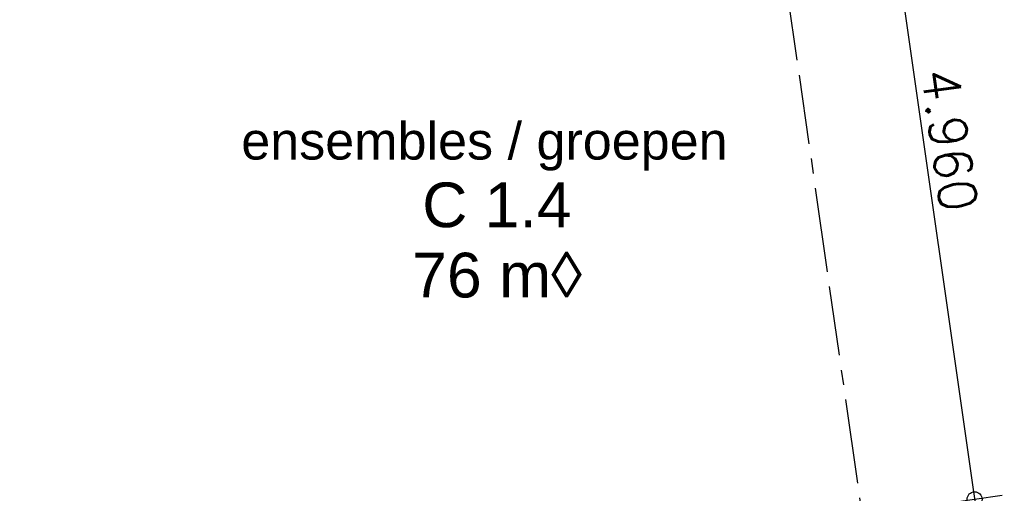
# Model space of a CAD drawing. Extents: x 1006 to 5197, y -24 to 263.
# Tile 100 of 124: x 1081.43 to 1088.03, y 2.85 to 6.03. Entities that reach past the tile are written whole.
import ezdxf
from ezdxf.enums import TextEntityAlignment as Align

# ---------------------------------------------------------------- set-up
doc = ezdxf.new("R2010")
doc.units = 0
doc.header["$MEASUREMENT"] = 0
doc.linetypes.add('B0805', pattern=[1.3666666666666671, 0.5666666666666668, -0.1, 0.03333333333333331, -0.09999999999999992, 0.4666666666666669, -0.1000000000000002])
for name, color, linetype in [('A Stramien', 7, 'Continuous'), ('T Tekst_dim 1_ 100', 7, 'Continuous'), ('Z Gebruiksopp', 7, 'Continuous')]:
    doc.layers.add(name, color=color, linetype=linetype)
doc.styles.add('GENERATED_STYLE_3', font='Arial')
doc.styles.add('GENERATED_STYLE_5', font='Arial')
doc.styles.get("Standard").update_dxf_attribs({"font": 'txt', "bigfont": 'BIGFONT.SHX'})
doc.dimstyles.new('GENERATED_STYLE__1', dxfattribs={"dimtxt": 0.25, "dimasz": 0.19, "dimexe": 0.18, "dimexo": 0, "dimgap": 0.09, "dimtad": 1, "dimdec": 0, "dimlfac": 1000, "dimzin": 0, "dimdsep": 46, "dimtxsty": 'Standard', "dimblk": 'ARROWHEAD_7', "dimblk1": 'ARROWHEAD_7', "dimblk2": 'ARROWHEAD_7', "dimcen": 0.09, "dimclrd": 7, "dimclre": 7, "dimclrt": 7, "dimadec": 1, "dimazin": 0, "dimtfac": 1, "dimtdec": 4, "dimtmove": 0, "dimatfit": 3, "dimfxl": 0, "dimtolj": 1, "dimtzin": 0, "dimarcsym": 0})
doc.dimstyles.new('GENERATED_STYLE__5', dxfattribs={"dimtxt": 0.1799999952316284, "dimasz": 0.19, "dimexe": 0.18, "dimexo": 0.04, "dimgap": 0.09, "dimtad": 1, "dimtih": 1, "dimtoh": 1, "dimdec": 0, "dimzin": 0, "dimdsep": 46, "dimtxsty": 'Standard', "dimblk": 'ARROWHEAD_9', "dimblk1": 'ARROWHEAD_9', "dimblk2": 'ARROWHEAD_9', "dimcen": 0.09, "dimclrd": 7, "dimclre": 7, "dimclrt": 7, "dimadec": 1, "dimazin": 0, "dimtfac": 1, "dimtdec": 4, "dimtmove": 0, "dimatfit": 3, "dimfxl": 0, "dimtolj": 1, "dimtzin": 0, "dimarcsym": 0})

# ---------------------------------------------------------------- blocks, each defined once
blk = doc.blocks.new('ensembles _ groepen_C 1.4_272_2', base_point=(1084.617463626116, 4.726268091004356))
at = {"linetype": 'Continuous', "lineweight": 0, "flags": 1}
for tag in ['ROOM_PERIM', 'ROOM_WALLS_SURF', 'ROOM_DOORS_SURF', 'ROOM_WINDS_SURF', 'ROOM_BASELEV', 'ROOM_HEIGHT', 'ROOM_NET_AREA', 'ROOM_REDUCED_AREA', 'ROOM_CALC_AREA', 'ROOM_VOLUME']:
    blk.add_attdef(tag, text='', height=2, dxfattribs=at).set_placement((1084.617463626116, 4.154839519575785), align=Align.BOTTOM_LEFT)
at = {"layer": 'Z Gebruiksopp'}
for tag, height, style, p in [('ROOM_NAME', 0.25, 'GENERATED_STYLE_5', (1082.912133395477, 5.01297146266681)), ('ROOM_NUMBER', 0.3, 'GENERATED_STYLE_3', (1084.125778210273, 4.54388356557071)), ('ROOM_AREA', 0.3, 'GENERATED_STYLE_3', (1084.058478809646, 4.072454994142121))]:
    blk.add_attdef(tag, text='', height=height, dxfattribs=dict(at, style=style)).set_placement(p, align=Align.BOTTOM_LEFT)
blk = doc.blocks.new('*D369', base_point=(988.2137332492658, 0))
at = {"layer": 'A Stramien', "linetype": 'Continuous'}
for p, q in [((1087.112839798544, 7.817244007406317), (1087.134091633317, 7.668757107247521)), ((1086.941399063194, 7.691687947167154), (1087.312616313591, 7.74481753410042)), ((1087.134091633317, 7.668757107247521), (1087.822624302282, 2.857968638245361)), ((1087.822624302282, 2.85796863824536), (1087.843876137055, 2.709481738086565)), ((1087.644099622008, 2.781908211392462), (1088.015316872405, 2.835037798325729))]:
    blk.add_line(p, q, dxfattribs=at)
for centre in [(1087.127007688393, 7.718252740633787), (1087.829708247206, 2.808473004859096)]:
    blk.add_circle(centre, 0.05, dxfattribs=at)
at = {"layer": 'A Stramien', "insert": (1087.71682670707, 5.714642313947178), "char_height": 0.25, "attachment_point": 1, "rotation": 278.1450085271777}
blk.add_mtext('{4.960}', dxfattribs=at)
blk = doc.blocks.new('ARROWHEAD_7')
at = {"color": 0, "linetype": 'Continuous', "lineweight": 0}
for p, q in [((0, 0), (-1, 0)), ((-0.25, 0), (0.25, 0)), ((0, -0.25), (0, 0.25))]:
    blk.add_line(p, q, dxfattribs=at)
blk.add_circle((0, 0), 0.25, dxfattribs=at)
blk = doc.blocks.new('*D450', base_point=(988.2137332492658, 0))
at = {"layer": 'T Tekst_dim 1_ 100', "linetype": 'Continuous'}
for p, q in [((1088.889913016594, 36.84971496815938), (1088.822902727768, 36.72517733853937)), ((1088.889913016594, 36.84971496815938), (1089.014450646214, 36.78270467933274)), ((1089.014450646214, 36.78270467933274), (1088.822902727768, 36.72517733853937)), ((1089.409875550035, 36.47643856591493), (1089.306555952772, 36.57300492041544)), ((1089.313309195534, 36.37311896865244), (1089.306555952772, 36.57300492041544)), ((1089.409875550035, 36.47643856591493), (1089.313309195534, 36.37311896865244))]:
    blk.add_line(p, q, dxfattribs=at)
blk.add_arc((1089.344388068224, 36.93400062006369), 0.4622246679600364, 202.9265008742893, 265.7250502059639, dxfattribs=at)
at = {"layer": 'T Tekst_dim 1_ 100', "insert": (1088.680270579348, 36.41229200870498), "char_height": 0.1799999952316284, "attachment_point": 1, "style": 'GENERATED_STYLE_3'}
blk.add_mtext('{87,6°}', dxfattribs=at)
blk = doc.blocks.new('ARROWHEAD_9')
at = {"color": 0, "linetype": 'Continuous', "lineweight": 0}
blk.add_line((0, 0), (-1, 0), dxfattribs=at)
at = {"color": 0, "linetype": 'Continuous', "lineweight": 0, "flags": 128}
blk.add_lwpolyline([(-0.525, 0.525), (0, 0), (-0.525, -0.525)], close=True, dxfattribs=at)

msp = doc.modelspace()

# ---------------------------------------------------------------- linework, layer by layer
at = {"layer": 'A Stramien', "linetype": 'B0805'}
msp.add_line((1087.859194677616, -2.75914992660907), (1081.762098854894, 39.84135343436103), dxfattribs=at)

# ---------------------------------------------------------------- block references
at = {"layer": 'Z Gebruiksopp', "linetype": 'Continuous'}
ref = msp.add_blockref('ensembles _ groepen_C 1.4_272_2', (1084.617463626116, 4.726268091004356), dxfattribs=at)
ref.add_attrib('ROOM_NAME', 'ensembles / groepen', dxfattribs={"color": 7, "linetype": 'Continuous', "height": 0.25, "style": 'GENERATED_STYLE_5'}).set_placement((1082.912133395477, 5.01297146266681), align=Align.BOTTOM_LEFT)
ref.add_attrib('ROOM_NUMBER', 'C 1.4', dxfattribs={"color": 7, "linetype": 'Continuous', "height": 0.3, "style": 'GENERATED_STYLE_3'}).set_placement((1084.125778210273, 4.54388356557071), align=Align.BOTTOM_LEFT)
ref.add_attrib('ROOM_AREA', '76 m◊', dxfattribs={"color": 7, "linetype": 'Continuous', "height": 0.3, "style": 'GENERATED_STYLE_3'}).set_placement((1084.058478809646, 4.072454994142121), align=Align.BOTTOM_LEFT)

# ---------------------------------------------------------------- dimensions: what is measured, and where the dimension line sits
at = {"layer": 'A Stramien', "linetype": 'Continuous'}
dim = msp.add_linear_dim(base=(1087.829708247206, 2.808473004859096), p1=(1086.369105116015, 7.609779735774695), p2=(1087.071805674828, 2.700000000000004), angle=278.1450085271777, dimstyle='GENERATED_STYLE__1', dxfattribs=at)
dim.commit()
dim.dimension.update_dxf_attribs({"geometry": '*D369', "text_midpoint": (1087.660283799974, 5.227431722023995)})
at = {"layer": 'T Tekst_dim 1_ 100', "linetype": 'Continuous'}
dim = msp.add_angular_dim_3p(base=(1089.074829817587, 36.55851427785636), center=(1089.344388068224, 36.93400062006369), p1=(1074.218663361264, 34.1288266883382), p2=(1094.222254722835, 2.852270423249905), dimstyle='GENERATED_STYLE__5', dxfattribs=at)
dim.commit()
dim.dimension.update_dxf_attribs({"geometry": '*D450', "text_midpoint": (1088.997907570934, 36.32229201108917), "dimtype": 165})

doc.saveas('drawing.dxf')
